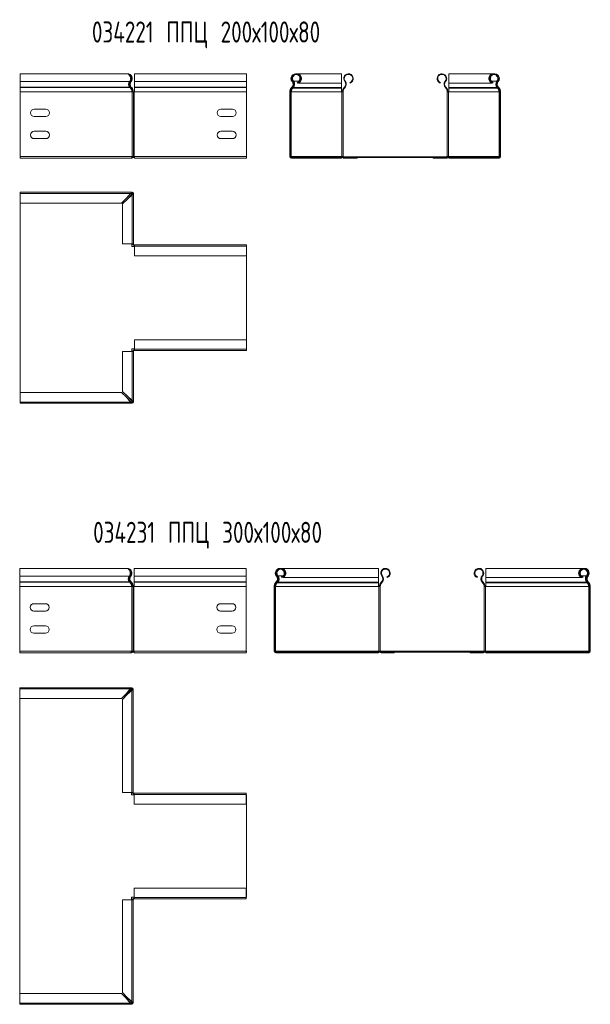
# Model space of a CAD drawing. Header units: millimetres. Extents: x -30 to 2745, y -5003 to 488.
# Tile 8 of 12: x 1293 to 1834, y -2234 to -1301. Entities that reach past the tile are written whole.
import ezdxf

# ---------------------------------------------------------------- set-up
doc = ezdxf.new("R2010")
doc.units = ezdxf.units.MM
doc.styles.add('SLDTEXTSTYLE0', font='TXT', dxfattribs={"width": 0.7, "bigfont": 'bigfont'})

msp = doc.modelspace()

# ---------------------------------------------------------------- linework, layer by layer
at = {"color": 7, "linetype": 'Continuous', "lineweight": 15}
for p, q in [((1394.21, -1352.43), (1293.25, -1352.43)), ((1293.25, -1352.43), (1293.25, -1359.88)), ((1395.15, -1352.66), (1395.15, -1352.43)), ((1508.26, -1352.43), (1401.76, -1352.43)), ((1401.76, -1352.43), (1401.76, -1359.88)), ((1508.26, -1352.43), (1508.26, -1359.88)), ((1598.25, -1352.43), (1555.79, -1352.43)), ((1555.79, -1352.43), (1555.79, -1352.61)), ((1598.25, -1361.24), (1598.25, -1352.43)), ((1742.57, -1352.43), (1700.12, -1352.43)), ((1700.12, -1352.43), (1700.12, -1361.24)), ((1742.57, -1352.61), (1742.57, -1352.43)), ((1397.29, -1359.88), (1293.25, -1359.88)), ((1293.25, -1359.88), (1293.25, -1365.19)), ((1398.23, -1359.53), (1398.65, -1359.88)), ((1508.26, -1359.88), (1401.76, -1359.88)), ((1401.76, -1359.88), (1401.76, -1365.19)), ((1508.26, -1359.88), (1508.26, -1365.19)), ((1551.36, -1359.88), (1551.78, -1359.53)), ((1552.72, -1359.53), (1552.72, -1359.88)), ((1556.44, -1361.24), (1556.25, -1360.73)), ((1557.38, -1361.24), (1557.38, -1360.77)), ((1557.38, -1361.24), (1598.25, -1361.24)), ((1598.25, -1361.24), (1598.25, -1365.57)), ((1601.36, -1359.88), (1601.78, -1359.53)), ((1606.44, -1361.24), (1606.25, -1360.73)), ((1691.93, -1361.24), (1692.12, -1360.73)), ((1697.01, -1359.88), (1696.59, -1359.53)), ((1700.12, -1361.24), (1740.99, -1361.24)), ((1700.12, -1365.57), (1700.12, -1361.24)), ((1740.99, -1361.24), (1740.99, -1360.77)), ((1741.92, -1361.24), (1742.12, -1360.73)), ((1745.65, -1359.53), (1745.65, -1359.88)), ((1746.58, -1359.53), (1747.01, -1359.88)), ((1293.25, -1365.19), (1293.25, -1365.55)), ((1397.49, -1365.19), (1293.25, -1365.19)), ((1293.25, -1365.55), (1293.25, -1369.69)), ((1397.84, -1365.55), (1293.25, -1365.55)), ((1293.25, -1369.69), (1293.25, -1430.93)), ((1399.34, -1369.69), (1293.25, -1369.69)), ((1397.84, -1365.55), (1397.49, -1365.19)), ((1398.43, -1365.57), (1398.83, -1365.19)), ((1398.43, -1365.57), (1398.77, -1365.93)), ((1398.77, -1365.93), (1399.17, -1365.55)), ((1398.83, -1365.19), (1399.17, -1365.55)), ((1399.57, -1369.69), (1399.34, -1369.69)), ((1399.57, -1430.93), (1399.57, -1369.69)), ((1399.57, -1369.69), (1400.82, -1369.69)), ((1400.82, -1430.93), (1400.82, -1369.69)), ((1400.82, -1369.69), (1401.52, -1369.69)), ((1401.52, -1369.69), (1401.52, -1430.93)), ((1401.76, -1369.69), (1401.52, -1369.69)), ((1508.26, -1365.19), (1401.76, -1365.19)), ((1401.76, -1365.19), (1401.76, -1365.55)), ((1508.26, -1365.55), (1401.76, -1365.55)), ((1401.76, -1365.55), (1401.76, -1369.69)), ((1508.26, -1369.69), (1401.76, -1369.69)), ((1508.26, -1365.19), (1508.26, -1365.55)), ((1508.26, -1365.55), (1508.26, -1369.69)), ((1508.26, -1369.69), (1508.26, -1430.93)), ((1549.73, -1369.69), (1549.18, -1369.69)), ((1549.18, -1369.69), (1549.18, -1430.93)), ((1549.73, -1369.69), (1549.73, -1430.93)), ((1550.43, -1369.69), (1549.73, -1369.69)), ((1550.43, -1430.93), (1550.43, -1369.69)), ((1550.43, -1369.69), (1550.67, -1369.69)), ((1550.67, -1369.69), (1598.25, -1369.69)), ((1551.18, -1365.19), (1550.83, -1365.55)), ((1550.83, -1365.55), (1551.23, -1365.93)), ((1551.58, -1365.57), (1551.18, -1365.19)), ((1551.58, -1365.57), (1551.23, -1365.93)), ((1552.17, -1365.55), (1552.51, -1365.19)), ((1552.17, -1365.93), (1552.17, -1365.55)), ((1552.17, -1365.93), (1552.51, -1365.57)), ((1552.17, -1365.93), (1598.25, -1365.93)), ((1552.51, -1365.57), (1552.51, -1365.19)), ((1552.51, -1365.57), (1598.25, -1365.57)), ((1598.25, -1365.57), (1598.25, -1365.93)), ((1598.25, -1365.93), (1598.25, -1369.69)), ((1598.25, -1369.69), (1598.48, -1369.69)), ((1598.48, -1369.69), (1598.48, -1430.93)), ((1599.73, -1369.69), (1598.48, -1369.69)), ((1599.73, -1369.69), (1599.73, -1430.93)), ((1600.83, -1365.55), (1601.18, -1365.19)), ((1600.83, -1365.55), (1601.23, -1365.93)), ((1601.18, -1365.19), (1601.58, -1365.57)), ((1601.23, -1365.93), (1601.58, -1365.57)), ((1697.19, -1365.19), (1696.79, -1365.57)), ((1696.79, -1365.57), (1697.13, -1365.93)), ((1697.53, -1365.55), (1697.13, -1365.93)), ((1697.19, -1365.19), (1697.53, -1365.55)), ((1699.88, -1369.69), (1698.63, -1369.69)), ((1698.63, -1369.69), (1698.63, -1430.93)), ((1699.88, -1369.69), (1699.88, -1430.93)), ((1699.88, -1369.69), (1700.12, -1369.69)), ((1700.12, -1365.57), (1745.85, -1365.57)), ((1700.12, -1365.93), (1700.12, -1365.57)), ((1700.12, -1365.93), (1746.2, -1365.93)), ((1700.12, -1369.69), (1700.12, -1365.93)), ((1700.12, -1369.69), (1747.7, -1369.69)), ((1745.85, -1365.57), (1745.85, -1365.19)), ((1745.85, -1365.19), (1746.2, -1365.55)), ((1745.85, -1365.57), (1746.2, -1365.93)), ((1746.2, -1365.93), (1746.2, -1365.55)), ((1747.19, -1365.19), (1746.79, -1365.57)), ((1746.79, -1365.57), (1747.13, -1365.93)), ((1747.13, -1365.93), (1747.53, -1365.55)), ((1747.19, -1365.19), (1747.53, -1365.55)), ((1747.7, -1369.69), (1747.93, -1369.69)), ((1747.93, -1430.93), (1747.93, -1369.69)), ((1748.63, -1369.69), (1747.93, -1369.69)), ((1749.18, -1369.69), (1748.63, -1369.69)), ((1748.63, -1369.69), (1748.63, -1430.93)), ((1749.18, -1369.69), (1749.18, -1430.93)), ((1306.75, -1385.93), (1317.75, -1385.93)), ((1483.76, -1385.93), (1494.76, -1385.93)), ((1317.75, -1392.93), (1306.75, -1392.93)), ((1494.76, -1392.93), (1483.76, -1392.93)), ((1306.75, -1406.93), (1317.75, -1406.93)), ((1483.76, -1406.93), (1494.76, -1406.93)), ((1317.75, -1413.93), (1306.75, -1413.93)), ((1494.76, -1413.93), (1483.76, -1413.93)), ((1293.25, -1430.93), (1293.25, -1432.43)), ((1399.34, -1430.93), (1293.25, -1430.93)), ((1398.39, -1432.43), (1293.25, -1432.43)), ((1399.32, -1432.43), (1398.39, -1432.43)), ((1399.12, -1431.88), (1399.32, -1431.88)), ((1399.32, -1431.18), (1400.24, -1431.18)), ((1399.32, -1431.2), (1399.32, -1431.88)), ((1399.32, -1431.88), (1399.32, -1432.43)), ((1399.57, -1430.93), (1399.34, -1430.93)), ((1400.82, -1430.93), (1399.57, -1430.93)), ((1400.48, -1431.88), (1401.76, -1431.88)), ((1400.8, -1431.18), (1401.76, -1431.18)), ((1401.52, -1430.93), (1400.82, -1430.93)), ((1401.76, -1430.93), (1401.52, -1430.93)), ((1508.26, -1430.93), (1401.76, -1430.93)), ((1401.76, -1430.93), (1401.76, -1432.43)), ((1508.26, -1432.43), (1401.76, -1432.43)), ((1508.26, -1430.93), (1508.26, -1431.88)), ((1508.26, -1430.93), (1508.26, -1432.43)), ((1549.18, -1430.93), (1549.73, -1430.93)), ((1549.73, -1430.93), (1550.43, -1430.93)), ((1550.43, -1430.93), (1550.67, -1430.93)), ((1550.67, -1430.93), (1598.25, -1430.93)), ((1550.68, -1431.18), (1747.68, -1431.18)), ((1550.68, -1431.18), (1550.68, -1431.88)), ((1550.68, -1431.88), (1550.68, -1432.43)), ((1550.68, -1431.88), (1563.18, -1431.88)), ((1550.68, -1431.88), (1550.68, -1431.88)), ((1550.68, -1432.43), (1563.18, -1432.43)), ((1563.18, -1431.88), (1563.18, -1432.43)), ((1563.18, -1431.88), (1735.18, -1431.88)), ((1564.12, -1432.43), (1563.18, -1432.43)), ((1564.12, -1431.88), (1564.12, -1432.43)), ((1564.12, -1432.43), (1598.25, -1432.43)), ((1598.25, -1430.93), (1598.25, -1431.18)), ((1598.25, -1430.93), (1598.48, -1430.93)), ((1598.25, -1431.88), (1598.25, -1432.43)), ((1598.48, -1430.93), (1599.73, -1430.93)), ((1599.2, -1431.18), (1599.18, -1430.93)), ((1600.68, -1431.88), (1600.68, -1432.43)), ((1613.18, -1432.43), (1600.68, -1432.43)), ((1613.18, -1431.88), (1613.18, -1432.43)), ((1685.18, -1431.88), (1685.18, -1432.43)), ((1697.68, -1432.43), (1685.18, -1432.43)), ((1697.68, -1431.88), (1697.68, -1432.43)), ((1698.63, -1430.93), (1699.88, -1430.93)), ((1699.18, -1430.93), (1699.16, -1431.18)), ((1699.88, -1430.93), (1700.12, -1430.93)), ((1700.12, -1431.18), (1700.12, -1430.93)), ((1700.12, -1430.93), (1747.7, -1430.93)), ((1700.12, -1431.88), (1700.12, -1432.43)), ((1700.12, -1432.43), (1734.25, -1432.43)), ((1734.25, -1431.88), (1734.25, -1432.43)), ((1735.18, -1432.43), (1734.25, -1432.43)), ((1735.18, -1431.88), (1735.18, -1432.43)), ((1747.68, -1431.88), (1735.18, -1431.88)), ((1747.68, -1432.43), (1735.18, -1432.43)), ((1747.68, -1431.18), (1747.68, -1431.88)), ((1747.68, -1432.43), (1747.68, -1431.88)), ((1747.68, -1431.88), (1747.68, -1431.88)), ((1747.7, -1430.93), (1747.93, -1430.93)), ((1747.93, -1430.93), (1748.63, -1430.93)), ((1748.63, -1430.93), (1749.18, -1430.93)), ((1293.25, -1465.82), (1293.25, -1464.69)), ((1293.25, -1464.69), (1399.34, -1464.69)), ((1398.29, -1465.85), (1399.34, -1464.69)), ((1399.34, -1465.24), (1399.34, -1464.69)), ((1399.34, -1464.69), (1399.57, -1464.69)), ((1399.57, -1465.24), (1399.57, -1464.69)), ((1398.21, -1465.82), (1293.25, -1465.82)), ((1293.25, -1474.92), (1293.25, -1465.82)), ((1389.66, -1474.92), (1394.21, -1470.37)), ((1395.15, -1471.3), (1390.6, -1475.85)), ((1394.21, -1470.37), (1398.21, -1465.82)), ((1394.21, -1470.37), (1398.21, -1466.37)), ((1399.15, -1467.3), (1395.15, -1471.3)), ((1399.7, -1467.3), (1395.15, -1471.3)), ((1398.21, -1466.37), (1399.34, -1465.24)), ((1398.21, -1466.37), (1398.21, -1465.82)), ((1399.32, -1466.19), (1398.39, -1466.19)), ((1400.27, -1466.18), (1399.15, -1467.3)), ((1399.7, -1467.3), (1399.15, -1467.3)), ((1399.32, -1467.3), (1399.32, -1466.19)), ((1399.34, -1465.24), (1399.57, -1465.24)), ((1400.82, -1466.18), (1399.66, -1467.23)), ((1399.7, -1513.76), (1399.7, -1467.3)), ((1400.27, -1465.94), (1400.82, -1465.94)), ((1400.27, -1465.94), (1400.27, -1466.18)), ((1400.27, -1466.18), (1400.82, -1466.18)), ((1400.82, -1465.94), (1400.82, -1466.18)), ((1400.82, -1466.18), (1400.82, -1513.76)), ((1293.25, -1474.92), (1389.66, -1474.92)), ((1293.25, -1474.92), (1293.25, -1478.69)), ((1293.25, -1474.92), (1293.25, -1654.46)), ((1293.25, -1478.69), (1293.25, -1478.69)), ((1390.6, -1475.85), (1390.6, -1513.76)), ((1390.6, -1513.76), (1399.7, -1513.76)), ((1399.32, -1516.19), (1399.32, -1513.76)), ((1401.76, -1516.19), (1399.32, -1516.19)), ((1399.7, -1513.76), (1400.82, -1513.76)), ((1400.27, -1513.76), (1400.27, -1513.99)), ((1400.82, -1513.99), (1400.27, -1513.99)), ((1400.82, -1513.76), (1400.82, -1513.99)), ((1401.52, -1514.69), (1401.52, -1515.24)), ((1401.52, -1514.69), (1401.76, -1514.69)), ((1401.52, -1515.24), (1401.76, -1515.24)), ((1401.76, -1514.69), (1508.26, -1514.69)), ((1401.76, -1514.69), (1401.76, -1515.82)), ((1508.26, -1515.82), (1401.76, -1515.82)), ((1401.76, -1515.82), (1401.76, -1524.92)), ((1508.26, -1515.82), (1508.26, -1514.69)), ((1508.26, -1524.92), (1508.26, -1515.82)), ((1401.76, -1524.92), (1508.26, -1524.92)), ((1508.25, -1604.47), (1508.25, -1524.92)), ((1508.25, -1528.69), (1508.26, -1528.69)), ((1508.26, -1524.92), (1508.26, -1528.69)), ((1508.26, -1604.47), (1401.76, -1604.47)), ((1401.76, -1604.47), (1401.76, -1613.57)), ((1508.26, -1600.69), (1508.25, -1600.69)), ((1508.26, -1604.47), (1508.26, -1600.69)), ((1508.26, -1604.47), (1508.26, -1613.57)), ((1399.32, -1613.19), (1401.76, -1613.19)), ((1399.32, -1615.63), (1399.32, -1613.19)), ((1401.76, -1614.14), (1401.52, -1614.14)), ((1401.52, -1614.69), (1401.52, -1614.14)), ((1401.76, -1613.57), (1508.26, -1613.57)), ((1401.76, -1613.57), (1401.76, -1614.69)), ((1508.26, -1613.57), (1508.26, -1614.69)), ((1390.6, -1615.63), (1390.6, -1653.53)), ((1399.7, -1615.63), (1390.6, -1615.63)), ((1399.7, -1662.08), (1399.7, -1615.63)), ((1400.82, -1615.63), (1399.7, -1615.63)), ((1400.82, -1615.39), (1400.27, -1615.39)), ((1400.27, -1615.39), (1400.27, -1615.63)), ((1400.82, -1615.39), (1400.82, -1615.63)), ((1400.82, -1615.63), (1400.82, -1663.21)), ((1401.76, -1614.69), (1401.52, -1614.69)), ((1508.26, -1614.69), (1401.76, -1614.69)), ((1293.25, -1654.46), (1293.25, -1650.69)), ((1293.25, -1650.69), (1293.25, -1650.69)), ((1389.66, -1654.46), (1293.25, -1654.46)), ((1293.25, -1654.46), (1293.25, -1663.56)), ((1394.21, -1659.01), (1389.66, -1654.46)), ((1390.6, -1653.53), (1395.15, -1658.08)), ((1398.21, -1663.01), (1394.21, -1659.01)), ((1398.21, -1663.56), (1394.21, -1659.01)), ((1395.15, -1658.08), (1399.7, -1662.08)), ((1395.15, -1658.08), (1399.15, -1662.08)), ((1293.25, -1663.56), (1398.21, -1663.56)), ((1293.25, -1663.56), (1293.25, -1664.69)), ((1399.34, -1664.69), (1293.25, -1664.69)), ((1398.21, -1663.56), (1398.21, -1663.01)), ((1399.34, -1664.14), (1398.21, -1663.01)), ((1399.34, -1664.69), (1398.28, -1663.53)), ((1398.39, -1663.19), (1399.32, -1663.19)), ((1399.15, -1662.08), (1399.7, -1662.08)), ((1399.15, -1662.08), (1400.27, -1663.21)), ((1399.32, -1663.19), (1399.32, -1662.08)), ((1399.34, -1664.14), (1399.34, -1664.69)), ((1399.57, -1664.14), (1399.34, -1664.14)), ((1399.57, -1664.69), (1399.34, -1664.69)), ((1399.57, -1664.14), (1399.57, -1664.69)), ((1399.67, -1662.16), (1400.82, -1663.21)), ((1400.27, -1663.21), (1400.82, -1663.21)), ((1400.27, -1663.21), (1400.27, -1663.44)), ((1400.27, -1663.44), (1400.82, -1663.44)), ((1400.82, -1663.21), (1400.82, -1663.44)), ((1394.03, -1821.14), (1292.91, -1821.14)), ((1292.91, -1821.14), (1292.91, -1828.6)), ((1396.99, -1828.6), (1292.91, -1828.6)), ((1292.91, -1828.6), (1292.91, -1833.91)), ((1397.86, -1828.15), (1398.4, -1828.6)), ((1507.95, -1821.14), (1401.45, -1821.14)), ((1401.45, -1821.14), (1401.45, -1828.6)), ((1507.95, -1828.6), (1401.45, -1828.6)), ((1401.45, -1828.6), (1401.45, -1833.91)), ((1507.95, -1821.14), (1507.95, -1828.6)), ((1507.95, -1828.6), (1507.95, -1833.91)), ((1536.5, -1828.6), (1537.03, -1828.15)), ((1537.91, -1828.15), (1537.91, -1828.6)), ((1633.45, -1821.14), (1540.87, -1821.14)), ((1633.45, -1829.96), (1633.45, -1821.14)), ((1636.5, -1828.6), (1637.04, -1828.15)), ((1732.15, -1828.6), (1731.61, -1828.15)), ((1827.77, -1821.14), (1735.2, -1821.14)), ((1735.2, -1821.14), (1735.2, -1829.96)), ((1830.74, -1828.15), (1830.74, -1828.6)), ((1831.61, -1828.15), (1832.15, -1828.6)), ((1292.91, -1833.91), (1292.91, -1834.27)), ((1397.2, -1833.91), (1292.91, -1833.91)), ((1292.91, -1834.27), (1292.91, -1838.4)), ((1397.54, -1834.27), (1292.91, -1834.27)), ((1397.54, -1834.27), (1397.2, -1833.91)), ((1398.07, -1834.39), (1398.58, -1833.91)), ((1398.07, -1834.39), (1398.42, -1834.75)), ((1398.42, -1834.75), (1398.93, -1834.27)), ((1398.58, -1833.91), (1398.93, -1834.27)), ((1507.95, -1833.91), (1401.45, -1833.91)), ((1401.45, -1833.91), (1401.45, -1834.27)), ((1507.95, -1834.27), (1401.45, -1834.27)), ((1401.45, -1834.27), (1401.45, -1838.4)), ((1507.95, -1833.91), (1507.95, -1834.27)), ((1507.95, -1834.27), (1507.95, -1838.4)), ((1536.32, -1833.91), (1535.97, -1834.27)), ((1535.97, -1834.27), (1536.48, -1834.75)), ((1536.82, -1834.39), (1536.32, -1833.91)), ((1536.82, -1834.39), (1536.48, -1834.75)), ((1537.36, -1834.27), (1537.7, -1833.91)), ((1537.36, -1834.75), (1537.36, -1834.27)), ((1537.36, -1834.75), (1537.7, -1834.39)), ((1537.36, -1834.75), (1633.45, -1834.75)), ((1537.7, -1834.39), (1537.7, -1833.91)), ((1537.7, -1834.39), (1633.45, -1834.39)), ((1541.58, -1829.96), (1541.34, -1829.3)), ((1542.46, -1829.96), (1542.46, -1829.52)), ((1542.46, -1829.96), (1633.45, -1829.96)), ((1633.45, -1829.96), (1633.45, -1834.39)), ((1633.45, -1834.39), (1633.45, -1834.75)), ((1633.45, -1834.75), (1633.45, -1838.4)), ((1635.97, -1834.27), (1636.32, -1833.91)), ((1635.97, -1834.27), (1636.48, -1834.75)), ((1636.32, -1833.91), (1636.83, -1834.39)), ((1636.48, -1834.75), (1636.83, -1834.39)), ((1641.58, -1829.96), (1641.34, -1829.3)), ((1727.07, -1829.96), (1727.31, -1829.3)), ((1732.33, -1833.91), (1731.82, -1834.39)), ((1731.82, -1834.39), (1732.17, -1834.75)), ((1732.67, -1834.27), (1732.17, -1834.75)), ((1732.33, -1833.91), (1732.67, -1834.27)), ((1735.2, -1829.96), (1826.19, -1829.96)), ((1735.2, -1834.39), (1735.2, -1829.96)), ((1735.2, -1834.39), (1830.95, -1834.39)), ((1735.2, -1834.75), (1735.2, -1834.39)), ((1735.2, -1834.75), (1831.29, -1834.75)), ((1735.2, -1838.4), (1735.2, -1834.75)), ((1826.19, -1829.96), (1826.19, -1829.52)), ((1827.07, -1829.96), (1827.31, -1829.3)), ((1830.95, -1834.39), (1830.95, -1833.91)), ((1830.95, -1833.91), (1831.29, -1834.27)), ((1830.95, -1834.39), (1831.29, -1834.75)), ((1831.29, -1834.75), (1831.29, -1834.27)), ((1832.33, -1833.91), (1831.82, -1834.39)), ((1831.82, -1834.39), (1832.17, -1834.75)), ((1832.17, -1834.75), (1832.67, -1834.27)), ((1832.33, -1833.91), (1832.67, -1834.27)), ((1292.91, -1838.4), (1292.91, -1899.64)), ((1399, -1838.4), (1292.91, -1838.4)), ((1399.18, -1838.4), (1399, -1838.4)), ((1399.18, -1899.64), (1399.18, -1838.4)), ((1399.18, -1838.4), (1400.58, -1838.4)), ((1400.58, -1899.64), (1400.58, -1838.4)), ((1400.58, -1838.4), (1401.28, -1838.4)), ((1401.28, -1838.4), (1401.28, -1899.64)), ((1401.45, -1838.4), (1401.28, -1838.4)), ((1507.95, -1838.4), (1401.45, -1838.4)), ((1507.95, -1838.4), (1507.95, -1899.64)), ((1535.02, -1838.4), (1534.32, -1838.4)), ((1534.32, -1838.4), (1534.32, -1899.64)), ((1535.02, -1838.4), (1535.02, -1899.64)), ((1535.72, -1838.4), (1535.02, -1838.4)), ((1535.72, -1899.64), (1535.72, -1838.4)), ((1535.72, -1838.4), (1535.9, -1838.4)), ((1535.9, -1838.4), (1633.45, -1838.4)), ((1633.45, -1838.4), (1633.62, -1838.4)), ((1633.62, -1838.4), (1633.62, -1899.64)), ((1635.02, -1838.4), (1633.62, -1838.4)), ((1635.02, -1838.4), (1635.02, -1899.64)), ((1733.62, -1838.4), (1733.62, -1899.64)), ((1735.02, -1838.4), (1733.62, -1838.4)), ((1735.02, -1838.4), (1735.02, -1899.64)), ((1735.02, -1838.4), (1735.2, -1838.4)), ((1735.2, -1838.4), (1832.75, -1838.4)), ((1832.75, -1838.4), (1832.92, -1838.4)), ((1832.92, -1899.64), (1832.92, -1838.4)), ((1833.62, -1838.4), (1832.92, -1838.4)), ((1834.32, -1838.4), (1833.62, -1838.4)), ((1833.62, -1838.4), (1833.62, -1899.64)), ((1834.32, -1838.4), (1834.32, -1899.64)), ((1306.41, -1854.64), (1317.41, -1854.64)), ((1483.45, -1854.64), (1494.45, -1854.64)), ((1317.41, -1861.64), (1306.41, -1861.64)), ((1494.45, -1861.64), (1483.45, -1861.64)), ((1306.41, -1875.64), (1317.41, -1875.64)), ((1317.41, -1882.64), (1306.41, -1882.64)), ((1483.45, -1875.64), (1494.45, -1875.64)), ((1494.45, -1882.64), (1483.45, -1882.64)), ((1292.91, -1899.64), (1292.91, -1901.14)), ((1399, -1899.64), (1292.91, -1899.64)), ((1398.2, -1901.14), (1292.91, -1901.14)), ((1399.08, -1901.14), (1398.2, -1901.14)), ((1398.88, -1900.44), (1399.08, -1900.44)), ((1399.18, -1899.64), (1399, -1899.64)), ((1399, -1899.74), (1399.08, -1899.74)), ((1399.08, -1899.74), (1399.08, -1900.44)), ((1399.08, -1899.74), (1399.87, -1899.74)), ((1399.08, -1900.44), (1399.08, -1901.14)), ((1400.58, -1899.64), (1399.18, -1899.64)), ((1400.35, -1900.44), (1401.45, -1900.44)), ((1400.57, -1899.74), (1401.45, -1899.74)), ((1401.28, -1899.64), (1400.58, -1899.64)), ((1401.45, -1899.64), (1401.28, -1899.64)), ((1507.95, -1899.64), (1401.45, -1899.64)), ((1401.45, -1899.64), (1401.45, -1901.14)), ((1507.95, -1901.14), (1401.45, -1901.14)), ((1507.95, -1899.64), (1507.95, -1899.74)), ((1507.95, -1899.64), (1507.95, -1901.14)), ((1507.95, -1899.74), (1508.01, -1899.74)), ((1507.95, -1900.44), (1508.01, -1900.44)), ((1508.01, -1899.74), (1508.01, -1900.44)), ((1534.32, -1899.64), (1535.02, -1899.64)), ((1535.02, -1899.64), (1535.72, -1899.64)), ((1535.72, -1899.64), (1535.9, -1899.64)), ((1535.82, -1899.74), (1832.82, -1899.74)), ((1535.82, -1899.74), (1535.82, -1900.44)), ((1535.82, -1900.44), (1535.82, -1901.14)), ((1535.82, -1900.44), (1548.32, -1900.44)), ((1535.82, -1901.14), (1548.32, -1901.14)), ((1535.9, -1899.64), (1633.45, -1899.64)), ((1548.32, -1900.44), (1548.32, -1901.14)), ((1548.32, -1900.44), (1820.32, -1900.44)), ((1549.2, -1901.14), (1548.32, -1901.14)), ((1549.2, -1900.44), (1549.2, -1901.14)), ((1549.2, -1901.14), (1633.45, -1901.14)), ((1633.45, -1899.64), (1633.45, -1899.74)), ((1633.45, -1899.64), (1633.62, -1899.64)), ((1633.45, -1900.44), (1633.45, -1901.14)), ((1633.62, -1899.64), (1635.02, -1899.64)), ((1634.33, -1899.74), (1634.32, -1899.64)), ((1635.03, -1899.74), (1635.02, -1899.64)), ((1635.82, -1900.44), (1635.82, -1901.14)), ((1648.32, -1901.14), (1635.82, -1901.14)), ((1648.32, -1900.44), (1648.32, -1901.14)), ((1720.32, -1900.44), (1720.32, -1901.14)), ((1732.82, -1901.14), (1720.32, -1901.14)), ((1732.82, -1900.44), (1732.82, -1901.14)), ((1733.62, -1899.64), (1735.02, -1899.64)), ((1733.62, -1899.64), (1733.62, -1899.74)), ((1734.32, -1899.64), (1734.32, -1899.74)), ((1735.02, -1899.64), (1735.2, -1899.64)), ((1735.2, -1899.64), (1832.75, -1899.64)), ((1735.2, -1899.74), (1735.2, -1899.64)), ((1735.2, -1900.44), (1735.2, -1901.14)), ((1735.2, -1901.14), (1819.45, -1901.14)), ((1819.45, -1900.44), (1819.45, -1901.14)), ((1820.32, -1901.14), (1819.45, -1901.14)), ((1820.32, -1900.44), (1820.32, -1901.14)), ((1832.82, -1900.44), (1820.32, -1900.44)), ((1832.82, -1901.14), (1820.32, -1901.14)), ((1832.75, -1899.64), (1832.92, -1899.64)), ((1832.82, -1899.74), (1832.82, -1900.44)), ((1832.82, -1901.14), (1832.82, -1900.44)), ((1832.92, -1899.64), (1833.62, -1899.64)), ((1833.62, -1899.64), (1834.32, -1899.64)), ((1292.91, -1935.43), (1292.91, -1934.31)), ((1292.91, -1934.31), (1399, -1934.31)), ((1397.88, -1935.43), (1292.91, -1935.43)), ((1292.91, -1944.53), (1292.91, -1935.43)), ((1389.48, -1944.53), (1394.03, -1939.98)), ((1394.9, -1940.86), (1390.35, -1945.41)), ((1394.03, -1939.98), (1397.88, -1935.43)), ((1394.03, -1939.98), (1397.88, -1936.13)), ((1398.75, -1937.01), (1394.9, -1940.86)), ((1399.45, -1937.01), (1394.9, -1940.86)), ((1397.88, -1936.13), (1399, -1935.01)), ((1397.88, -1936.13), (1397.88, -1935.43)), ((1397.96, -1935.49), (1399, -1934.31)), ((1399.08, -1935.81), (1398.2, -1935.81)), ((1399.45, -1937.01), (1398.75, -1937.01)), ((1399.88, -1935.89), (1398.82, -1936.94)), ((1399, -1935.01), (1399, -1934.31)), ((1399, -1934.31), (1399.18, -1934.31)), ((1399, -1935.01), (1399.18, -1935.01)), ((1399.08, -1937.01), (1399.08, -1935.81)), ((1399.18, -1935.01), (1399.18, -1934.31)), ((1400.58, -1935.89), (1399.37, -1936.95)), ((1399.45, -2033.44), (1399.45, -1937.01)), ((1399.88, -1935.71), (1400.58, -1935.71)), ((1399.88, -1935.71), (1399.88, -1935.89)), ((1399.88, -1935.89), (1400.58, -1935.89)), ((1400.58, -1935.71), (1400.58, -1935.89)), ((1400.58, -1935.89), (1400.58, -2033.44)), ((1292.91, -1944.53), (1389.48, -1944.53)), ((1292.91, -1944.53), (1292.91, -1948.31)), ((1292.91, -1948.31), (1293.01, -1948.31)), ((1293.01, -1944.53), (1293.01, -2224.09)), ((1390.35, -1945.41), (1390.35, -2033.44)), ((1390.35, -2033.44), (1399.45, -2033.44)), ((1399.08, -2035.81), (1399.08, -2033.44)), ((1399.45, -2033.44), (1400.58, -2033.44)), ((1399.88, -2033.44), (1399.88, -2033.61)), ((1400.58, -2033.61), (1399.88, -2033.61)), ((1400.58, -2033.44), (1400.58, -2033.61)), ((1401.45, -2035.81), (1399.08, -2035.81)), ((1401.28, -2034.31), (1401.28, -2035.01)), ((1401.28, -2034.31), (1401.45, -2034.31)), ((1401.28, -2035.01), (1401.45, -2035.01)), ((1401.45, -2034.31), (1507.95, -2034.31)), ((1401.45, -2034.31), (1401.45, -2035.44)), ((1507.95, -2035.44), (1401.45, -2035.44)), ((1401.45, -2035.44), (1401.45, -2044.54)), ((1507.95, -2035.44), (1507.95, -2034.31)), ((1507.95, -2044.54), (1507.95, -2035.44)), ((1508.01, -2035.81), (1507.95, -2035.81)), ((1508.01, -2132.81), (1508.01, -2035.81)), ((1401.45, -2044.54), (1507.95, -2044.54)), ((1507.95, -2124.09), (1401.45, -2124.09)), ((1401.45, -2124.09), (1401.45, -2133.19)), ((1507.95, -2124.09), (1507.95, -2133.19)), ((1390.35, -2135.19), (1390.35, -2223.21)), ((1399.45, -2135.19), (1390.35, -2135.19)), ((1399.08, -2132.81), (1401.45, -2132.81)), ((1399.08, -2135.19), (1399.08, -2132.81)), ((1399.45, -2231.61), (1399.45, -2135.19)), ((1400.58, -2135.19), (1399.45, -2135.19)), ((1400.58, -2135.01), (1399.88, -2135.01)), ((1399.88, -2135.01), (1399.88, -2135.19)), ((1400.58, -2135.01), (1400.58, -2135.19)), ((1400.58, -2135.19), (1400.58, -2232.74)), ((1401.45, -2133.61), (1401.28, -2133.61)), ((1401.28, -2134.31), (1401.28, -2133.61)), ((1401.45, -2134.31), (1401.28, -2134.31)), ((1401.45, -2133.19), (1507.95, -2133.19)), ((1401.45, -2133.19), (1401.45, -2134.31)), ((1507.95, -2134.31), (1401.45, -2134.31)), ((1507.95, -2132.81), (1508.01, -2132.81)), ((1507.95, -2133.19), (1507.95, -2134.31)), ((1292.91, -2224.09), (1292.91, -2220.31)), ((1293.01, -2220.31), (1292.91, -2220.31)), ((1389.48, -2224.09), (1292.91, -2224.09)), ((1292.91, -2224.09), (1292.91, -2233.19)), ((1394.03, -2228.64), (1389.48, -2224.09)), ((1390.35, -2223.21), (1394.9, -2227.76)), ((1397.88, -2232.49), (1394.03, -2228.64)), ((1397.88, -2233.19), (1394.03, -2228.64)), ((1394.9, -2227.76), (1399.45, -2231.61)), ((1394.9, -2227.76), (1398.75, -2231.61)), ((1292.91, -2233.19), (1397.88, -2233.19)), ((1292.91, -2233.19), (1292.91, -2234.31)), ((1399, -2234.31), (1292.91, -2234.31)), ((1397.88, -2233.19), (1397.88, -2232.49)), ((1399, -2233.61), (1397.88, -2232.49)), ((1397.88, -2232.81), (1399.08, -2232.81)), ((1399, -2234.31), (1397.94, -2233.1)), ((1398.75, -2231.61), (1399.45, -2231.61)), ((1398.84, -2231.69), (1399.88, -2232.74)), ((1399, -2233.61), (1399, -2234.31)), ((1399.18, -2233.61), (1399, -2233.61)), ((1399.18, -2234.31), (1399, -2234.31)), ((1399.08, -2232.81), (1399.08, -2231.61)), ((1399.18, -2233.61), (1399.18, -2234.31)), ((1399.39, -2231.69), (1400.58, -2232.74)), ((1399.88, -2232.74), (1400.58, -2232.74)), ((1399.88, -2232.74), (1399.88, -2232.91)), ((1399.88, -2232.91), (1400.58, -2232.91)), ((1400.58, -2232.74), (1400.58, -2232.91))]:
    msp.add_line(p, q, dxfattribs=at)
at = {"color": 8, "linetype": 'Continuous', "lineweight": 15}
for p, q in [((1552.72, -1359.53), (1557.94, -1359.53)), ((1558.62, -1359.53), (1559.3, -1359.53)), ((1739.07, -1359.53), (1739.74, -1359.53)), ((1740.43, -1359.53), (1745.65, -1359.53)), ((1537.91, -1828.15), (1542.96, -1828.15)), ((1543.83, -1828.15), (1544.37, -1828.15)), ((1824.27, -1828.15), (1824.82, -1828.15)), ((1825.69, -1828.15), (1830.74, -1828.15))]:
    msp.add_line(p, q, dxfattribs=at)
at = {"color": 7, "linetype": 'Continuous', "lineweight": 15, "flags": 128}
for points in [[(1599.77, -1431.18), (1599.75, -1431.11), (1599.73, -1430.93)], [(1698.63, -1430.93), (1698.61, -1431.11), (1698.6, -1431.18)]]:
    msp.add_lwpolyline(points, dxfattribs=at)
at = {"color": 7, "linetype": 'Continuous', "lineweight": 15}
for centre, radius, start, end in [((1395.15, -1356.98), 4.55, 90, 96.27309), ((1395.15, -1356.98), 4.55, 320.31754, 90), ((1554.86, -1356.98), 4.55, 290.35, 219.68246), ((1554.86, -1356.98), 4, 290.35, 219.68246), ((1555.79, -1356.98), 4, 96.70628, 219.68246), ((1555.79, -1356.98), 4.55, 290.35, 90), ((1604.86, -1356.98), 4.55, 290.35, 219.68246), ((1604.86, -1356.98), 4, 290.35, 219.68246), ((1693.51, -1356.98), 4.55, 320.31754, 249.65), ((1693.51, -1356.98), 4, 320.31754, 249.65), ((1742.57, -1356.98), 4.55, 90, 249.65), ((1743.51, -1356.98), 4.55, 320.31754, 249.65), ((1743.51, -1356.98), 4, 320.31754, 249.65), ((1742.57, -1356.98), 4, 320.31754, 83.29372), ((1395.15, -1356.98), 4, 320.31754, 71.35101), ((1401.73, -1362.44), 4.55, 140.31754, 223.5358), ((1401.73, -1362.44), 4, 140.31754, 223.5358), ((1548.28, -1362.44), 4, 316.4642, 39.68246), ((1548.28, -1362.44), 4.55, 316.4642, 39.68246), ((1549.21, -1362.44), 4.55, 316.4642, 39.68246), ((1598.28, -1362.44), 4, 316.4642, 39.68246), ((1598.28, -1362.44), 4.55, 316.4642, 39.68246), ((1700.09, -1362.44), 4.55, 140.31754, 223.5358), ((1700.09, -1362.44), 4, 140.31754, 223.5358), ((1749.15, -1362.44), 4.55, 140.31754, 223.5358), ((1750.09, -1362.44), 4.55, 140.31754, 223.5358), ((1750.09, -1362.44), 4, 140.31754, 223.5358), ((1394.82, -1369.69), 5.45, 0, 43.5358), ((1394.82, -1369.69), 6, 0, 43.5358), ((1555.18, -1369.69), 6, 136.4642, 180), ((1555.18, -1369.69), 5.45, 136.4642, 180), ((1556.12, -1369.69), 5.45, 136.4642, 180), ((1605.18, -1369.69), 6, 136.4642, 180), ((1605.18, -1369.69), 5.45, 136.4642, 180), ((1693.18, -1369.69), 5.45, 360, 43.5358), ((1693.18, -1369.69), 6, 360, 43.5358), ((1742.25, -1369.69), 5.45, 0, 43.5358), ((1743.18, -1369.69), 5.45, 0, 43.5358), ((1743.18, -1369.69), 6, 0, 43.5358), ((1306.75, -1389.43), 3.5, 90, 270), ((1317.75, -1389.43), 3.5, 270, 90), ((1483.76, -1389.43), 3.5, 90, 270), ((1494.76, -1389.43), 3.5, 270, 90), ((1306.75, -1410.43), 3.5, 90, 270), ((1317.75, -1410.43), 3.5, 270, 90), ((1483.76, -1410.43), 3.5, 90, 270), ((1494.76, -1410.43), 3.5, 270, 90), ((1399.32, -1430.93), 0.95, 270, 0), ((1399.32, -1430.93), 1.5, 270, 0), ((1550.68, -1430.93), 1.5, 180, 270), ((1550.68, -1430.93), 0.95, 180, 270), ((1551.62, -1430.93), 0.95, 180, 195.25752), ((1600.68, -1430.93), 1.5, 219.29648, 270), ((1697.68, -1430.93), 1.5, 270, 320.70352), ((1746.75, -1430.93), 0.95, 344.74248, 0), ((1747.68, -1430.93), 0.95, 270, 0), ((1747.68, -1430.93), 1.5, 270, 0), ((1399.57, -1465.94), 1.25, 0, 90), ((1399.57, -1465.94), 0.7, 0, 90), ((1401.52, -1513.99), 1.25, 180, 270), ((1401.52, -1513.99), 0.7, 180, 270), ((1401.52, -1615.39), 1.25, 90, 180), ((1401.52, -1615.39), 0.7, 90, 180), ((1399.57, -1663.44), 0.7, 270, 0), ((1399.57, -1663.44), 1.25, 270, 0), ((1394.9, -1825.69), 4.55, 90, 95.98143), ((1394.9, -1825.69), 4.55, 320.31754, 90), ((1394.9, -1825.69), 3.85, 320.31754, 65.96399), ((1401.48, -1831.15), 4.7, 140.31754, 223.5358), ((1401.48, -1831.15), 4, 140.31754, 223.5358), ((1540, -1825.69), 4.55, 290.35, 219.68246), ((1540, -1825.69), 3.85, 290.35, 219.68246), ((1533.42, -1831.15), 4, 316.4642, 39.68246), ((1533.42, -1831.15), 4.7, 316.4642, 39.68246), ((1540.87, -1825.69), 3.85, 96.52746, 219.68246), ((1534.29, -1831.15), 4.7, 316.4642, 39.68246), ((1540.87, -1825.69), 4.55, 290.35, 90), ((1640, -1825.69), 4.55, 290.35, 219.68246), ((1640, -1825.69), 3.85, 290.35, 219.68246), ((1633.42, -1831.15), 4, 316.4642, 39.68246), ((1633.42, -1831.15), 4.7, 316.4642, 39.68246), ((1728.65, -1825.69), 4.55, 320.31754, 249.65), ((1728.65, -1825.69), 3.85, 320.31754, 249.65), ((1735.23, -1831.15), 4.7, 140.31754, 223.5358), ((1735.23, -1831.15), 4, 140.31754, 223.5358), ((1827.77, -1825.69), 4.55, 90, 249.65), ((1828.65, -1825.69), 4.55, 320.31754, 249.65), ((1828.65, -1825.69), 3.85, 320.31754, 249.65), ((1827.77, -1825.69), 3.85, 320.31754, 83.47254), ((1834.35, -1831.15), 4.7, 140.31754, 223.5358), ((1835.23, -1831.15), 4.7, 140.31754, 223.5358), ((1835.23, -1831.15), 4, 140.31754, 223.5358), ((1394.58, -1838.4), 5.3, 0, 43.5358), ((1394.58, -1838.4), 6, 0, 43.5358), ((1540.32, -1838.4), 6, 136.4642, 180), ((1540.32, -1838.4), 5.3, 136.4642, 180), ((1541.2, -1838.4), 5.3, 136.4642, 180), ((1640.32, -1838.4), 6, 136.4642, 180), ((1640.32, -1838.4), 5.3, 136.4642, 180), ((1728.32, -1838.4), 5.3, 0, 43.5358), ((1728.32, -1838.4), 6, 0, 43.5358), ((1827.45, -1838.4), 5.3, 0, 43.5358), ((1828.32, -1838.4), 5.3, 0, 43.5358), ((1828.32, -1838.4), 6, 0, 43.5358), ((1306.41, -1858.14), 3.5, 90, 270), ((1317.41, -1858.14), 3.5, 270, 90), ((1483.45, -1858.14), 3.5, 90, 270), ((1494.45, -1858.14), 3.5, 270, 90), ((1306.41, -1879.14), 3.5, 90, 270), ((1317.41, -1879.14), 3.5, 270, 90), ((1483.45, -1879.14), 3.5, 90, 270), ((1494.45, -1879.14), 3.5, 270, 90), ((1399.08, -1899.64), 1.5, 270, 0), ((1399.08, -1899.64), 0.8, 270, 0), ((1535.82, -1899.64), 1.5, 180, 270), ((1535.82, -1899.64), 0.8, 180, 270), ((1635.82, -1899.64), 1.5, 212.23095, 270), ((1732.82, -1899.64), 1.5, 270, 327.76905), ((1832.82, -1899.64), 0.8, 270, 0), ((1832.82, -1899.64), 1.5, 270, 0), ((1399.18, -1935.71), 1.4, 0, 90), ((1399.18, -1935.71), 0.7, 0, 90), ((1401.28, -2033.61), 1.4, 180, 270), ((1401.28, -2033.61), 0.7, 180, 270), ((1401.28, -2135.01), 1.4, 90, 180), ((1401.28, -2135.01), 0.7, 90, 180), ((1399.18, -2232.91), 0.7, 270, 0), ((1399.18, -2232.91), 1.4, 270, 0)]:
    msp.add_arc(centre, radius, start, end, dxfattribs=at)
for centre, major_axis, ratio, start_param, end_param in [((1394.21, -1356.98), (0, 4.55), 0.879121, 4.019799, 6.283185), ((1555.79, -1356.98), (0, 4.55), 0.879121, 0, 0.109486), ((1742.57, -1356.98), (0, 4.55), 0.879121, 6.173699, 6.283185), ((1400.79, -1362.44), (4.55, 0), 0.879121, 2.449003, 3.901436), ((1555.79, -1356.98), (0, 4.55), 0.879121, 0.586355, 2.263386), ((1549.21, -1362.44), (4.55, 0), 0.879121, 5.523342, 6.975775), ((1555.79, -1356.98), (4.55, 0), 0.879121, 5.095021, 7.471349), ((1742.57, -1356.98), (4.55, 0), 0.879121, 1.953429, 4.329757), ((1749.15, -1362.44), (4.55, 0), 0.879121, 2.449003, 3.901436), ((1742.57, -1356.98), (0, 4.55), 0.879121, 4.019799, 5.69683), ((1393.89, -1369.69), (0, 6), 0.908333, 4.712389, 5.472232), ((1556.12, -1369.69), (0, 6), 0.908333, 0.810953, 1.570796), ((1742.25, -1369.69), (0, 6), 0.908333, 4.712389, 5.472232), ((1398.39, -1430.93), (0, 1.5), 0.633333, 3.141593, 4.712389), ((1551.62, -1430.93), (0, 1.5), 0.633333, 1.570796, 1.744138), ((1746.75, -1430.93), (0, 1.5), 0.633333, 4.539047, 4.712389), ((1394.03, -1825.69), (0, 4.55), 0.846154, 4.019799, 6.283185), ((1400.61, -1831.15), (4.7, 0), 0.851064, 2.449003, 3.901436), ((1540.87, -1825.69), (0, 4.55), 0.846154, 0.687581, 2.263386), ((1534.29, -1831.15), (4.7, 0), 0.851064, 5.523342, 6.975775), ((1540.87, -1825.69), (0, 4.55), 0.846154, 0, 0.104396), ((1540.87, -1825.69), (4.55, 0), 0.846154, 5.207646, 7.358724), ((1827.77, -1825.69), (4.55, 0), 0.846154, 2.066054, 4.217132), ((1827.77, -1825.69), (0, 4.55), 0.846154, 6.17879, 6.283185), ((1834.35, -1831.15), (4.7, 0), 0.851064, 2.449003, 3.901436), ((1827.77, -1825.69), (0, 4.55), 0.846154, 4.019799, 5.595604), ((1393.7, -1838.4), (0, 6), 0.883333, 4.712389, 5.472232), ((1541.2, -1838.4), (0, 6), 0.883333, 0.810953, 1.570796), ((1827.45, -1838.4), (0, 6), 0.883333, 4.712389, 5.472232), ((1398.2, -1899.64), (0, 1.5), 0.533333, 3.141593, 4.712389)]:
    msp.add_ellipse(centre, major_axis=major_axis, ratio=ratio, start_param=start_param, end_param=end_param, dxfattribs=at)

# ---------------------------------------------------------------- texts
at = {"color": 7, "linetype": 'Continuous', "lineweight": 0, "char_height": 20, "attachment_point": 1, "style": 'SLDTEXTSTYLE0'}
for s, insert in [('034221 \\M+18450\\M+18450\\M+18457 200\\M+18487100\\M+1848780', (1361.45, -1302.85)), ('034231 \\M+18450\\M+18450\\M+18457 300\\M+18487100\\M+1848780', (1362.61, -1777.03))]:
    msp.add_mtext(s, dxfattribs=dict(at, insert=insert))

doc.saveas('drawing.dxf')
